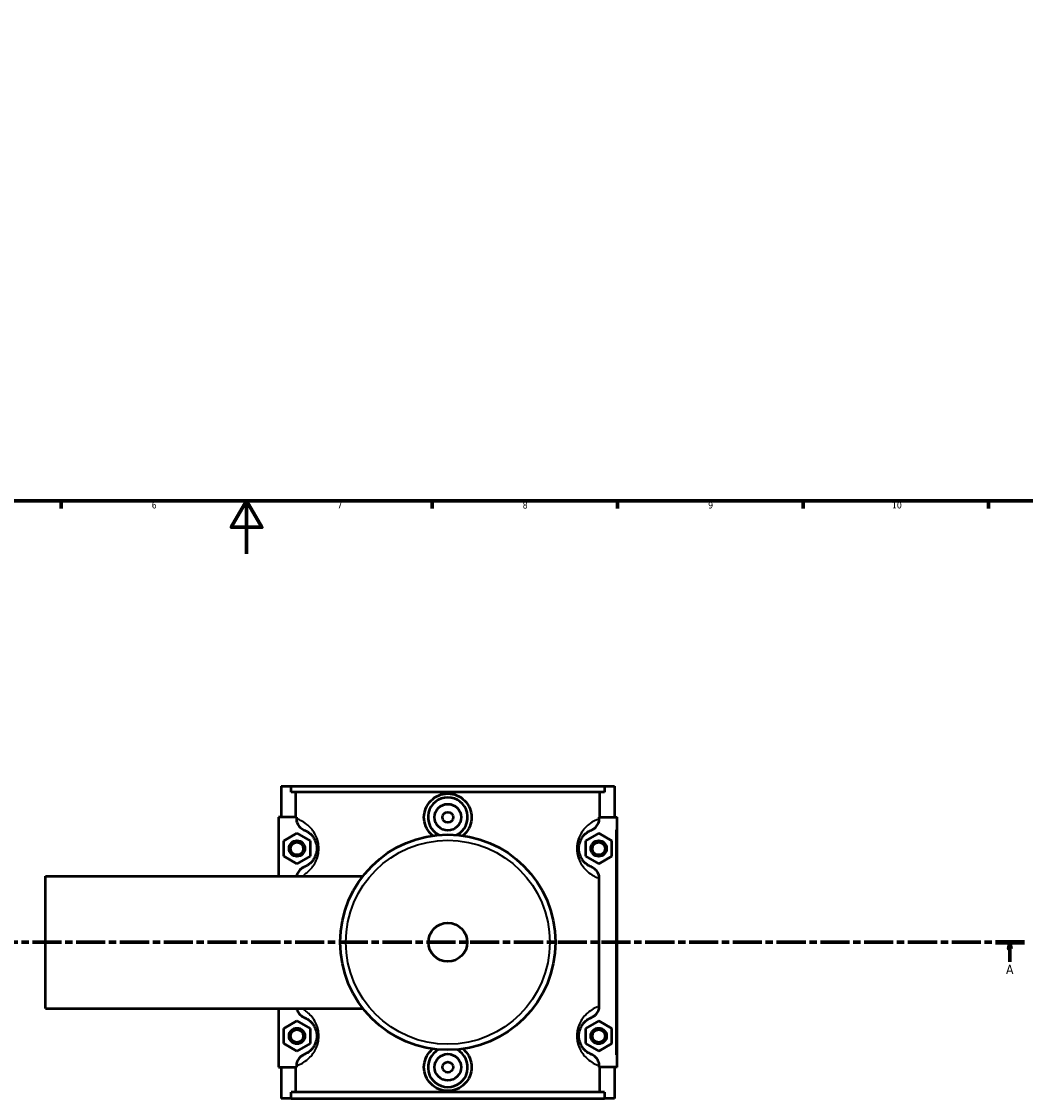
# Model space of a CAD drawing. Header units: millimetres. Extents: x 0 to 960, y -206 to 1211.
# Tile 3 of 8: x 335 to 715, y -206 to 201. Entities that reach past the tile are written whole.
import ezdxf

# ---------------------------------------------------------------- set-up
doc = ezdxf.new("R2010")
doc.units = ezdxf.units.MM
doc.linetypes.add('CHAIN', pattern=[0.3543, 0.2362, -0.0295, 0.0591, -0.0295])
for name, color, linetype, lineweight in [('Border (ISO)', 7, 'Continuous', 70), ('Section Line (ISO)', 7, 'CHAIN', 70), ('Visible (ISO)', 7, 'Continuous', 50), ('Visible Narrow (ISO)', 7, 'Continuous', 35)]:
    doc.layers.add(name, color=color, linetype=linetype, lineweight=lineweight)
doc.styles.add('Label Text (ISO)', font='tahoma.ttf')
doc.styles.add('Note Text (ISO)', font='tahoma.ttf')

# ---------------------------------------------------------------- blocks, each defined once
blk = doc.blocks.new('Borders Default Border')
at = {"layer": 'Border (ISO)'}
for p, q in [((350.42, 20), (350.42, 17.1)), ((490.58, 20), (490.58, 17.1)), ((560.67, 20), (560.67, 17.1)), ((630.75, 20), (630.75, 17.1)), ((700.83, 20), (700.83, 17.1))]:
    blk.add_line(p, q, dxfattribs=at)
at = {"layer": 'Border (ISO)', "flags": 128}
for points in [[(20, 20), (20, 574), (821, 574), (821, 20), (20, 20)], [(420.5, 0), (420.5, 20), (414.73, 10), (426.27, 10), (420.5, 20)]]:
    blk.add_lwpolyline(points, dxfattribs=at)
at = {"layer": 'Border (ISO)', "color": 232, "true_color": 0xca0064, "char_height": 2.5, "attachment_point": 7, "style": 'Note Text (ISO)'}
for s, insert in [('6', (384.66, 17.05)), ('7', (454.77, 17.1)), ('8', (524.81, 17.04)), ('9', (594.88, 17.05)), ('10', (664.29, 17.05))]:
    blk.add_mtext(s, dxfattribs=dict(at, insert=insert))
blk = doc.blocks.new('2dTransSection0')
at = {"layer": 'Section Line (ISO)', "linetype": 'CHAIN', "ltscale": 46.681}
blk.add_line((289.95, -146.75), (714.37, -146.75), dxfattribs=at)
at = {"layer": 'Section Line (ISO)', "linetype": 'Continuous', "lineweight": 140}
for p, q in [((289.95, -146.75), (300.89, -146.75)), ((703.43, -146.75), (714.37, -146.75))]:
    blk.add_line(p, q, dxfattribs=at)
at = {"layer": 'Section Line (ISO)', "linetype": 'Continuous'}
for p, q in [((295.42, -146.75), (294.92, -149.25)), ((294.92, -149.25), (295.92, -149.25)), ((295.42, -149.25), (295.42, -146.75)), ((295.92, -149.25), (295.42, -146.75)), ((295.42, -154.16), (295.42, -149.25)), ((708.9, -146.75), (708.4, -149.25)), ((708.4, -149.25), (709.4, -149.25)), ((708.9, -149.25), (708.9, -146.75)), ((709.4, -149.25), (708.9, -146.75)), ((708.9, -154.16), (708.9, -149.25))]:
    blk.add_line(p, q, dxfattribs=at)
at = {"layer": 'Section Line (ISO)', "linetype": 'Continuous', "flags": 128}
for points in [[(295.92, -149.25), (295.42, -146.75), (294.92, -149.25), (295.92, -149.25)], [(709.4, -149.25), (708.9, -146.75), (708.4, -149.25), (709.4, -149.25)]]:
    blk.add_lwpolyline(points, dxfattribs=at)
at = {"layer": 'Section Line (ISO)'}
for points in [[(295.92, -149.25), (295.42, -146.75), (294.92, -149.25), (295.92, -149.25)], [(709.4, -149.25), (708.9, -146.75), (708.4, -149.25), (709.4, -149.25)]]:
    blk.add_solid(points, dxfattribs=at)
at = {"layer": 'Section Line (ISO)', "char_height": 3.5, "attachment_point": 7, "style": 'Label Text (ISO)'}
for insert in [(293.93, -158.75), (707.41, -158.75)]:
    blk.add_mtext('A', dxfattribs=dict(at, insert=insert))

msp = doc.modelspace()

# ---------------------------------------------------------------- linework, layer by layer
at = {"layer": 'Visible (ISO)'}
for p, q in [((433.5312, -87.7542), (433.5312, -99.5542)), ((433.5312, -87.7542), (437.3358, -87.7542)), ((437.3358, -87.7542), (555.7267, -87.7542)), ((437.3358, -90.1142), (437.3358, -87.7542)), ((555.7267, -87.7542), (555.7267, -90.1142)), ((555.7267, -87.7542), (559.5312, -87.7542)), ((559.5312, -87.7542), (559.5312, -99.5542)), ((555.7267, -90.1142), (437.3358, -90.1142)), ((439.1231, -99.5542), (439.1231, -90.1142)), ((553.9393, -99.5542), (553.9393, -90.1142)), ((439.3282, -99.5542), (432.5312, -99.5542)), ((432.5312, -99.5542), (432.5312, -121.7542)), ((439.3282, -99.5542), (439.3282, -100.1121)), ((553.7343, -100.1121), (553.7343, -99.5542)), ((553.7343, -99.5542), (560.0312, -99.5542)), ((560.0312, -99.5542), (560.5312, -99.5542)), ((560.5312, -193.9542), (560.5312, -99.5542)), ((434.5312, -108.4674), (439.5312, -105.5807)), ((439.5312, -105.5807), (444.5312, -108.4674)), ((553.5312, -105.5807), (548.5312, -108.4674)), ((558.5312, -108.4674), (553.5312, -105.5807)), ((434.5312, -114.2409), (434.5312, -108.4674)), ((444.5312, -108.4674), (444.5312, -114.2409)), ((548.5312, -108.4674), (548.5312, -114.2409)), ((558.5312, -114.2409), (558.5312, -108.4674)), ((439.5312, -117.1277), (434.5312, -114.2409)), ((444.5312, -114.2409), (439.5312, -117.1277)), ((548.5312, -114.2409), (553.5312, -117.1277)), ((553.5312, -117.1277), (558.5312, -114.2409)), ((344.5312, -171.7542), (344.5312, -121.7542)), ((344.5312, -121.7542), (464.4567, -121.7542)), ((553.7343, -170.9121), (553.7343, -122.5962)), ((344.5312, -171.7542), (464.4567, -171.7542)), ((432.5312, -171.7542), (432.5312, -193.9542)), ((434.5312, -179.2674), (439.5312, -176.3807)), ((439.5312, -176.3807), (444.5312, -179.2674)), ((553.5312, -176.3807), (548.5312, -179.2674)), ((558.5312, -179.2674), (553.5312, -176.3807)), ((434.5312, -185.0409), (434.5312, -179.2674)), ((444.5312, -179.2674), (444.5312, -185.0409)), ((548.5312, -179.2674), (548.5312, -185.0409)), ((558.5312, -185.0409), (558.5312, -179.2674)), ((439.5312, -187.9277), (434.5312, -185.0409)), ((444.5312, -185.0409), (439.5312, -187.9277)), ((548.5312, -185.0409), (553.5312, -187.9277)), ((553.5312, -187.9277), (558.5312, -185.0409)), ((432.5312, -193.9542), (439.3282, -193.9542)), ((433.5312, -193.9542), (433.5312, -205.7542)), ((439.1231, -203.3942), (439.1231, -193.9542)), ((439.3282, -193.3962), (439.3282, -193.9542)), ((553.7343, -193.9542), (553.7343, -193.3962)), ((560.0312, -193.9542), (553.7343, -193.9542)), ((553.9393, -203.3942), (553.9393, -193.9542)), ((559.5312, -193.9542), (559.5312, -205.7542)), ((560.5312, -193.9542), (560.0312, -193.9542)), ((437.3358, -205.7542), (433.5312, -205.7542)), ((555.7267, -203.3942), (437.3358, -203.3942)), ((437.3358, -205.7542), (437.3358, -203.3942)), ((437.3358, -205.7542), (555.7267, -205.7542)), ((555.7267, -203.3942), (555.7267, -205.7542)), ((559.5312, -205.7542), (555.7267, -205.7542))]:
    msp.add_line(p, q, dxfattribs=at)
for centre, radius in [((496.5312, -99.5542), 5), ((496.5312, -99.5542), 2), ((439.5312, -111.3542), 3), ((439.5312, -111.3542), 2.4), ((496.5312, -146.7542), 40.6667), ((553.5312, -111.3542), 3), ((553.5312, -111.3542), 2.4), ((496.5312, -146.7542), 7.32), ((439.5312, -182.1542), 3), ((439.5312, -182.1542), 2.4), ((553.5312, -182.1542), 3), ((553.5312, -182.1542), 2.4), ((496.5312, -193.9542), 5), ((496.5312, -193.9542), 2)]:
    msp.add_circle(centre, radius, dxfattribs=at)
for centre, start, end in [((496.5312, -99.5542), 297.092617, 242.907383), ((496.5312, -193.9542), 117.092617, 62.907383)]:
    msp.add_arc(centre, 7.5, start, end, dxfattribs=at)
for points, knots in [([(490.8441, -106.4862), (490.6088, -106.2965), (490.3859, -106.0975), (489.3766, -105.0992), (488.6804, -104.0941), (487.7553, -101.8866), (487.5267, -100.6838), (487.5267, -98.4245), (487.7553, -97.2218), (488.6804, -95.0142), (489.3766, -94.0092), (490.9767, -92.4264), (491.9874, -91.7418), (494.2007, -90.8339), (495.4034, -90.6106), (497.6591, -90.6106), (498.8617, -90.8339), (501.075, -91.7418), (502.0857, -92.4264), (503.6859, -94.0092), (504.3821, -95.0142), (505.3071, -97.2218), (505.5358, -98.4245), (505.5358, -99.5542)], [1.94292581, 1.94292581, 1.94292581, 1.94292581, 2.03119508, 2.03119508, 2.3700881, 2.3700881, 2.70898112, 2.70898112, 3.04787414, 3.04787414, 3.38676715, 3.38676715, 3.72511942, 3.72511942, 4.06347168, 4.06347168, 4.40182394, 4.40182394, 4.7401762, 4.7401762, 5.07906922, 5.07906922, 5.41796224, 5.41796224, 5.41796224, 5.41796224]), ([(439.3282, -100.1121), (439.3282, -100.4136), (439.359, -100.7141), (439.4806, -101.305), (439.5712, -101.5936), (439.9301, -102.4337), (440.2814, -102.942), (441.17, -103.8053), (441.703, -104.1482), (442.2861, -104.3785)], [-0.552853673, -0.552853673, -0.552853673, -0.552853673, -0.462346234, -0.462346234, -0.371740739, -0.371740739, -0.188078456, -0.188078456, 0, 0, 0, 0]), ([(505.5358, -99.5542), (505.5358, -100.6838), (505.3071, -101.8866), (504.3821, -104.0941), (503.6859, -105.0992), (502.6766, -106.0975), (502.4536, -106.2965), (502.2184, -106.4862)], [0, 0, 0, 0, 0.338893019, 0.338893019, 0.677786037, 0.677786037, 0.766055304, 0.766055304, 0.766055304, 0.766055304]), ([(550.7763, -104.3785), (551.0891, -104.2549), (551.3881, -104.0988), (551.9493, -103.7252), (552.21, -103.5083), (552.8557, -102.8407), (553.1824, -102.342), (553.6215, -101.2599), (553.7343, -100.6891), (553.7343, -100.1121)], [-0.552285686, -0.552285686, -0.552285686, -0.552285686, -0.451499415, -0.451499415, -0.350199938, -0.350199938, -0.173083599, -0.173083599, 0, 0, 0, 0]), ([(442.2861, -104.3785), (442.2919, -104.3808), (442.2978, -104.3831), (442.5527, -104.4845), (442.8526, -104.6181), (443.555, -105.0117), (443.9612, -105.275), (444.704, -105.9087), (445.0242, -106.2227), (445.625, -106.9593), (445.9063, -107.3659), (446.3741, -108.2507), (446.5683, -108.7068), (446.8388, -109.6149), (446.9306, -110.0486), (447.0145, -110.7798), (447.0312, -111.0669), (447.0312, -111.3542), (447.0312, -111.6414), (447.0145, -111.9286), (446.9306, -112.6598), (446.8388, -113.0934), (446.5683, -114.0016), (446.3741, -114.4576), (445.9063, -115.3424), (445.625, -115.7491), (445.0242, -116.4856), (444.704, -116.7996), (443.9612, -117.4334), (443.555, -117.6966), (442.8526, -118.0903), (442.5527, -118.2239), (442.2978, -118.3253), (442.2919, -118.3276), (442.2861, -118.3299)], [0.56100084, 0.56100084, 0.56100084, 0.56100084, 0.57336658, 0.57336658, 1.09735509, 1.09735509, 1.63889797, 1.63889797, 2.01543547, 2.01543547, 2.34851129, 2.34851129, 2.62610428, 2.62610428, 2.84669548, 2.84669548, 2.98456498, 2.98456498, 2.98456498, 3.12243449, 3.12243449, 3.34302569, 3.34302569, 3.62061868, 3.62061868, 3.9536945, 3.9536945, 4.330232, 4.330232, 4.87177488, 4.87177488, 5.39576339, 5.39576339, 5.40812913, 5.40812913, 5.40812913, 5.40812913]), ([(550.7763, -118.3299), (550.7705, -118.3276), (550.7647, -118.3253), (550.5098, -118.2239), (550.2098, -118.0903), (549.5074, -117.6966), (549.1012, -117.4334), (548.3584, -116.7996), (548.0382, -116.4856), (547.4375, -115.7491), (547.1561, -115.3424), (546.6883, -114.4576), (546.4942, -114.0016), (546.2236, -113.0934), (546.1319, -112.6598), (546.0479, -111.9286), (546.0312, -111.6414), (546.0312, -111.3542), (546.0312, -111.0669), (546.0479, -110.7798), (546.1319, -110.0486), (546.2236, -109.6149), (546.4942, -108.7068), (546.6883, -108.2507), (547.1561, -107.3659), (547.4375, -106.9593), (548.0382, -106.2227), (548.3584, -105.9087), (549.1012, -105.275), (549.5074, -105.0117), (550.2098, -104.6181), (550.5098, -104.4845), (550.7647, -104.3831), (550.7705, -104.3808), (550.7763, -104.3785)], [0.56100084, 0.56100084, 0.56100084, 0.56100084, 0.57336462, 0.57336462, 1.09735197, 1.09735197, 1.63889836, 1.63889836, 2.01543609, 2.01543609, 2.34851129, 2.34851129, 2.62610428, 2.62610428, 2.84669548, 2.84669548, 2.98456499, 2.98456499, 2.98456499, 3.12243449, 3.12243449, 3.3430257, 3.3430257, 3.62061868, 3.62061868, 3.95369388, 3.95369388, 4.33023162, 4.33023162, 4.871778, 4.871778, 5.39576535, 5.39576535, 5.40812914, 5.40812914, 5.40812914, 5.40812914]), ([(442.2861, -118.3299), (441.9734, -118.4534), (441.6743, -118.6096), (441.1131, -118.9832), (440.8525, -119.2), (440.2067, -119.8676), (439.88, -120.3663), (439.5475, -121.1858), (439.4641, -121.4673), (439.4088, -121.7542)], [-0.552285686, -0.552285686, -0.552285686, -0.552285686, -0.451499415, -0.451499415, -0.350199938, -0.350199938, -0.173083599, -0.173083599, -0.084999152, -0.084999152, -0.084999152, -0.084999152]), ([(553.7343, -122.5962), (553.7343, -122.2948), (553.7035, -121.9942), (553.5818, -121.4034), (553.4912, -121.1148), (553.1324, -120.2746), (552.781, -119.7663), (551.8925, -118.903), (551.3594, -118.5602), (550.7763, -118.3299)], [-0.552853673, -0.552853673, -0.552853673, -0.552853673, -0.462346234, -0.462346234, -0.371740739, -0.371740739, -0.188078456, -0.188078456, 0, 0, 0, 0]), ([(439.4088, -171.7542), (439.4123, -171.7726), (439.416, -171.791), (439.4806, -172.105), (439.5712, -172.3936), (439.9301, -173.2337), (440.2814, -173.742), (441.17, -174.6053), (441.703, -174.9482), (442.2861, -175.1785)], [-0.467982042, -0.467982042, -0.467982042, -0.467982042, -0.462346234, -0.462346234, -0.371740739, -0.371740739, -0.188078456, -0.188078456, 0, 0, 0, 0]), ([(550.7763, -175.1785), (551.0891, -175.0549), (551.3881, -174.8988), (551.9493, -174.5252), (552.21, -174.3083), (552.8557, -173.6407), (553.1824, -173.142), (553.6215, -172.0599), (553.7343, -171.4891), (553.7343, -170.9121)], [-0.552285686, -0.552285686, -0.552285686, -0.552285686, -0.451499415, -0.451499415, -0.350199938, -0.350199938, -0.173083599, -0.173083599, 0, 0, 0, 0]), ([(442.2861, -175.1785), (442.2919, -175.1808), (442.2978, -175.1831), (442.5527, -175.2845), (442.8526, -175.4181), (443.555, -175.8117), (443.9612, -176.075), (444.704, -176.7087), (445.0242, -177.0227), (445.625, -177.7593), (445.9063, -178.1659), (446.3741, -179.0507), (446.5683, -179.5068), (446.8388, -180.4149), (446.9306, -180.8486), (447.0145, -181.5798), (447.0312, -181.8669), (447.0312, -182.1542), (447.0312, -182.4414), (447.0145, -182.7286), (446.9306, -183.4598), (446.8388, -183.8934), (446.5683, -184.8016), (446.3741, -185.2576), (445.9063, -186.1424), (445.625, -186.5491), (445.0242, -187.2856), (444.704, -187.5996), (443.9612, -188.2334), (443.555, -188.4966), (442.8526, -188.8903), (442.5527, -189.0239), (442.2978, -189.1253), (442.2919, -189.1276), (442.2861, -189.1299)], [0.56100084, 0.56100084, 0.56100084, 0.56100084, 0.57336573, 0.57336573, 1.09735375, 1.09735375, 1.63889814, 1.63889814, 2.01543574, 2.01543574, 2.34851129, 2.34851129, 2.62610428, 2.62610428, 2.84669548, 2.84669548, 2.98456499, 2.98456499, 2.98456499, 3.12243449, 3.12243449, 3.34302569, 3.34302569, 3.62061868, 3.62061868, 3.95369423, 3.95369423, 4.33023183, 4.33023183, 4.87177623, 4.87177623, 5.39576424, 5.39576424, 5.40812914, 5.40812914, 5.40812914, 5.40812914]), ([(550.7763, -189.1299), (550.7705, -189.1276), (550.7647, -189.1253), (550.5098, -189.0239), (550.2099, -188.8903), (549.5075, -188.4966), (549.1012, -188.2334), (548.3584, -187.5996), (548.0382, -187.2856), (547.4374, -186.549), (547.1561, -186.1424), (546.6883, -185.2576), (546.4942, -184.8016), (546.2236, -183.8934), (546.1319, -183.4598), (546.0479, -182.7286), (546.0312, -182.4414), (546.0312, -182.1542), (546.0312, -181.8669), (546.0479, -181.5798), (546.1319, -180.8486), (546.2236, -180.4149), (546.4942, -179.5068), (546.6883, -179.0507), (547.1561, -178.1659), (547.4374, -177.7593), (548.0382, -177.0227), (548.3584, -176.7087), (549.1012, -176.075), (549.5075, -175.8117), (550.2099, -175.418), (550.5098, -175.2845), (550.7647, -175.1831), (550.7705, -175.1808), (550.7763, -175.1785)], [0.56065236, 0.56065236, 0.56065236, 0.56065236, 0.57299933, 0.57299933, 1.09697745, 1.09697745, 1.63855315, 1.63855315, 2.01509281, 2.01509281, 2.34816287, 2.34816287, 2.62575586, 2.62575586, 2.84634707, 2.84634707, 2.98421657, 2.98421657, 2.98421657, 3.12208607, 3.12208607, 3.34267728, 3.34267728, 3.62027027, 3.62027027, 3.95334033, 3.95334033, 4.32987999, 4.32987999, 4.87145569, 4.87145569, 5.39543381, 5.39543381, 5.40778078, 5.40778078, 5.40778078, 5.40778078]), ([(505.5358, -193.9542), (505.5358, -195.0838), (505.3071, -196.2866), (504.3821, -198.4941), (503.6859, -199.4992), (502.0857, -201.0819), (501.075, -201.7665), (498.8617, -202.6744), (497.6591, -202.8977), (495.4034, -202.8977), (494.2007, -202.6744), (491.9874, -201.7665), (490.9767, -201.0819), (489.3766, -199.4992), (488.6804, -198.4941), (487.7553, -196.2866), (487.5267, -195.0838), (487.5267, -193.9542), (487.5267, -192.8245), (487.7553, -191.6218), (488.6804, -189.4142), (489.3766, -188.4092), (490.3859, -187.4109), (490.6088, -187.2118), (490.8441, -187.0222)], [2.70898112, 2.70898112, 2.70898112, 2.70898112, 3.04787414, 3.04787414, 3.38676715, 3.38676715, 3.72511942, 3.72511942, 4.06347168, 4.06347168, 4.40182394, 4.40182394, 4.7401762, 4.7401762, 5.07906922, 5.07906922, 5.41796224, 5.41796224, 5.41796224, 5.75685525, 5.75685525, 6.09574827, 6.09574827, 6.18401754, 6.18401754, 6.18401754, 6.18401754]), ([(502.2184, -187.0222), (502.4536, -187.2118), (502.6766, -187.4109), (503.6859, -188.4092), (504.3821, -189.4142), (505.3071, -191.6218), (505.5358, -192.8245), (505.5358, -193.9542)], [7.360888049, 7.360888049, 7.360888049, 7.360888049, 7.449157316, 7.449157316, 7.788050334, 7.788050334, 8.126943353, 8.126943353, 8.126943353, 8.126943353]), ([(442.2861, -189.1299), (441.9734, -189.2534), (441.6743, -189.4096), (441.1131, -189.7832), (440.8525, -190), (440.2067, -190.6676), (439.88, -191.1663), (439.441, -192.2484), (439.3282, -192.8193), (439.3282, -193.3962)], [-0.552285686, -0.552285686, -0.552285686, -0.552285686, -0.451499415, -0.451499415, -0.350199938, -0.350199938, -0.173083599, -0.173083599, 0, 0, 0, 0]), ([(553.7343, -193.3962), (553.7343, -193.0948), (553.7035, -192.7942), (553.5818, -192.2034), (553.4912, -191.9148), (553.1324, -191.0746), (552.781, -190.5663), (551.8925, -189.703), (551.3594, -189.3602), (550.7763, -189.1299)], [-0.552853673, -0.552853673, -0.552853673, -0.552853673, -0.462346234, -0.462346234, -0.371740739, -0.371740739, -0.188078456, -0.188078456, 0, 0, 0, 0])]:
    msp.add_open_spline(points, degree=3, knots=knots, dxfattribs=at)
at = {"layer": 'Visible Narrow (ISO)'}
msp.add_line((560.0312, -104.2742), (560.0312, -189.2342), dxfattribs=at)
msp.add_circle((496.5312, -146.7542), 38.5253, dxfattribs=at)
for points, knots in [([(442.0686, -121.2924), (442.4339, -121.0643), (442.8189, -120.7981), (443.7474, -120.0669), (444.3024, -119.5645), (445.3437, -118.386), (445.8314, -117.7354), (446.6423, -116.3197), (446.9788, -115.59), (447.4477, -114.1369), (447.6068, -113.4431), (447.7523, -112.2732), (447.7812, -111.8137), (447.7812, -111.3542), (447.7812, -110.8946), (447.7523, -110.4351), (447.6068, -109.2652), (447.4477, -108.5714), (446.9788, -107.1183), (446.6423, -106.3886), (445.8314, -104.9729), (445.3437, -104.3223), (444.3024, -103.1439), (443.7474, -102.6415), (442.4599, -101.6275), (441.7558, -101.2062), (440.6631, -100.641), (440.2386, -100.4559), (439.8681, -100.3109)], [-4.61575965, -4.61575965, -4.61575965, -4.61575965, -4.330232, -4.330232, -3.9536945, -3.9536945, -3.62061868, -3.62061868, -3.34302569, -3.34302569, -3.12243449, -3.12243449, -2.98456498, -2.98456498, -2.98456498, -2.84669548, -2.84669548, -2.62610428, -2.62610428, -2.34851129, -2.34851129, -2.01543547, -2.01543547, -1.63889797, -1.63889797, -1.09735509, -1.09735509, -0.68259889, -0.68259889, -0.68259889, -0.68259889]), ([(553.1034, -100.3468), (552.7549, -100.4863), (552.361, -100.6608), (551.3067, -101.2062), (550.6025, -101.6275), (549.3151, -102.6415), (548.7601, -103.1439), (547.7187, -104.3223), (547.2311, -104.9729), (546.4202, -106.3886), (546.0837, -107.1183), (545.6147, -108.5714), (545.4557, -109.2652), (545.3101, -110.4351), (545.2812, -110.8946), (545.2812, -111.3542), (545.2812, -111.8137), (545.3101, -112.2732), (545.4557, -113.4431), (545.6147, -114.1369), (546.0837, -115.59), (546.4202, -116.3197), (547.2311, -117.7354), (547.7187, -118.386), (548.7601, -119.5645), (549.3151, -120.0669), (550.6025, -121.0809), (551.3067, -121.5021), (552.361, -122.0475), (552.7549, -122.2221), (553.1034, -122.3615)], [-5.25299251, -5.25299251, -5.25299251, -5.25299251, -4.871778, -4.871778, -4.33023162, -4.33023162, -3.95369388, -3.95369388, -3.62061868, -3.62061868, -3.3430257, -3.3430257, -3.12243449, -3.12243449, -2.98456499, -2.98456499, -2.98456499, -2.84669548, -2.84669548, -2.62610428, -2.62610428, -2.34851129, -2.34851129, -2.01543609, -2.01543609, -1.63889836, -1.63889836, -1.09735197, -1.09735197, -0.71613746, -0.71613746, -0.71613746, -0.71613746]), ([(439.8681, -193.1975), (440.2386, -193.0524), (440.6631, -192.8674), (441.7558, -192.3021), (442.4599, -191.8809), (443.7474, -190.8669), (444.3024, -190.3645), (445.3437, -189.186), (445.8314, -188.5354), (446.6423, -187.1197), (446.9788, -186.39), (447.4477, -184.9369), (447.6068, -184.2431), (447.7523, -183.0732), (447.7812, -182.6137), (447.7812, -182.1542), (447.7812, -181.6946), (447.7523, -181.2351), (447.6068, -180.0652), (447.4477, -179.3714), (446.9788, -177.9183), (446.6423, -177.1886), (445.8314, -175.7729), (445.3437, -175.1223), (444.3024, -173.9439), (443.7474, -173.4415), (442.8189, -172.7102), (442.4339, -172.444), (442.0686, -172.2159)], [-5.28653108, -5.28653108, -5.28653108, -5.28653108, -4.87177623, -4.87177623, -4.33023183, -4.33023183, -3.95369423, -3.95369423, -3.62061868, -3.62061868, -3.34302569, -3.34302569, -3.12243449, -3.12243449, -2.98456499, -2.98456499, -2.98456499, -2.84669548, -2.84669548, -2.62610428, -2.62610428, -2.34851129, -2.34851129, -2.01543574, -2.01543574, -1.63889814, -1.63889814, -1.35337032, -1.35337032, -1.35337032, -1.35337032]), ([(553.1034, -171.1468), (552.7549, -171.2863), (552.3611, -171.4608), (551.3067, -172.0062), (550.6025, -172.4274), (549.3151, -173.4415), (548.76, -173.9439), (547.7187, -175.1224), (547.2311, -175.7729), (546.4202, -177.1886), (546.0837, -177.9183), (545.6147, -179.3714), (545.4557, -180.0652), (545.3101, -181.2351), (545.2812, -181.6946), (545.2812, -182.1542), (545.2812, -182.6137), (545.3101, -183.0732), (545.4557, -184.2431), (545.6147, -184.9369), (546.0837, -186.39), (546.4202, -187.1197), (547.2311, -188.5354), (547.7187, -189.186), (548.76, -190.3644), (549.3151, -190.8669), (550.6025, -191.8809), (551.3067, -192.3021), (552.3611, -192.8476), (552.7549, -193.0221), (553.1034, -193.1615)], [-5.25264415, -5.25264415, -5.25264415, -5.25264415, -4.87145569, -4.87145569, -4.32987999, -4.32987999, -3.95334033, -3.95334033, -3.62027027, -3.62027027, -3.34267728, -3.34267728, -3.12208607, -3.12208607, -2.98421657, -2.98421657, -2.98421657, -2.84634707, -2.84634707, -2.62575586, -2.62575586, -2.34816287, -2.34816287, -2.01509281, -2.01509281, -1.63855315, -1.63855315, -1.09697745, -1.09697745, -0.71578899, -0.71578899, -0.71578899, -0.71578899])]:
    msp.add_open_spline(points, degree=3, knots=knots, dxfattribs=at)

# ---------------------------------------------------------------- block references
msp.add_blockref('Borders Default Border', (0, 0))
at = {"layer": 'Section Line (ISO)'}
msp.add_blockref('2dTransSection0', (0, 0), dxfattribs=at)

doc.saveas('drawing.dxf')
